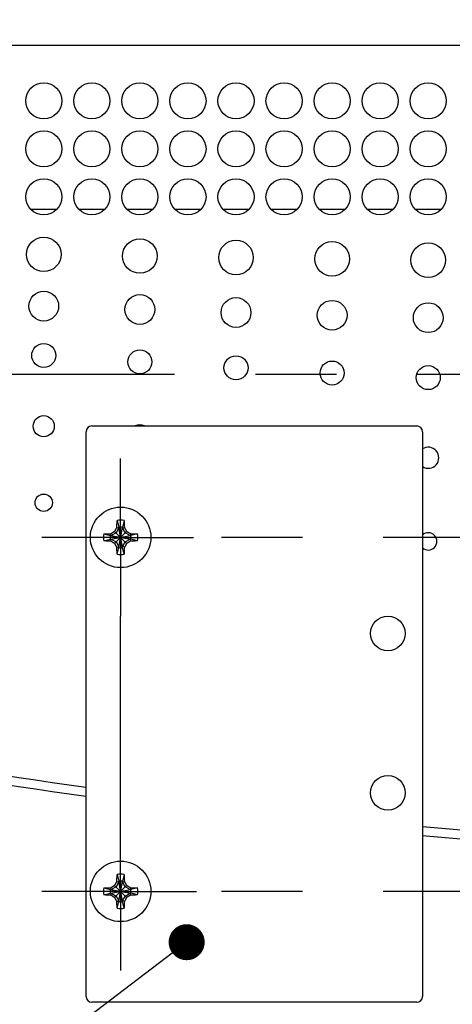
# Model space of a CAD drawing. Header units: inches. Extents: x 0 to 34, y 0 to 22.
# Tile 31 of 72: x 15.706 to 16.456, y 15.091 to 16.799. Entities that reach past the tile are written whole.
import ezdxf

# ---------------------------------------------------------------- set-up
doc = ezdxf.new("R2010")
doc.units = ezdxf.units.IN
doc.header["$LTSCALE"] = 1.87
doc.header["$MEASUREMENT"] = 0
doc.linetypes.add('CENTER', pattern=[0.6, 0.375, -0.075, 0.075, -0.075])
doc.layers.get('0').update_dxf_attribs({"linetype": 'CONTINUOUS'})
for name, color, linetype in [('DEFAULT_1', 7, 'CENTER'), ('DETAIL', 7, 'CONTINUOUS'), ('DIMENSIONS', 7, 'CONTINUOUS')]:
    doc.layers.add(name, color=color, linetype=linetype)
doc.styles.get("Standard").update_dxf_attribs({"font": 'txt', "width": 0.8})
doc.dimstyles.new('DIMSTYLE_1', dxfattribs={"dimtxt": 0.125, "dimasz": 0.18, "dimexe": 0.18, "dimexo": 0.0625, "dimgap": 0.09, "dimtad": 0, "dimtih": 1, "dimtoh": 1, "dimlfac": 3, "dimzin": 4, "dimdsep": 46, "dimtxsty": 'STANDARD', "dimblk": '_FILLED', "dimblk1": '_FILLED', "dimblk2": '_FILLED', "dimcen": 0.09, "dimadec": 0, "dimazin": 0, "dimtp": 0.01, "dimtm": 0.01, "dimtfac": 1, "dimtofl": 0, "dimtmove": 0, "dimatfit": 3, "dimldrblk": '_FILLED', "dimfxl": 1, "dimtolj": 1, "dimtzin": 4, "dimarcsym": 0})
doc.dimstyles.new('DIMSTYLE_2', dxfattribs={"dimtxt": 0.125, "dimasz": 0.18, "dimexe": 0.18, "dimexo": 0.0625, "dimgap": 0.09, "dimtad": 0, "dimtih": 1, "dimtoh": 1, "dimdec": 3, "dimlfac": 3, "dimzin": 4, "dimdsep": 46, "dimtxsty": 'STANDARD', "dimblk": '_FILLED', "dimblk1": '_FILLED', "dimblk2": '_FILLED', "dimcen": 0.09, "dimadec": 0, "dimazin": 0, "dimtp": 0.001, "dimtm": 0.001, "dimtfac": 1, "dimtdec": 3, "dimtofl": 0, "dimtmove": 0, "dimatfit": 3, "dimldrblk": '_FILLED', "dimfxl": 1, "dimtolj": 1, "dimtzin": 4, "dimarcsym": 0})

# ---------------------------------------------------------------- blocks, each defined once
blk = doc.blocks.new('_FILLED')
at = {"color": 0, "linetype": 'BYBLOCK'}
blk.add_solid([(0, 0), (-1, 0.1736), (-1, -0.1736)], dxfattribs=at)
blk = doc.blocks.new('*D6')
at = {"layer": 'DIMENSIONS', "color": 2, "linetype": 'CONTINUOUS'}
for p, q in [((15.2737, 16.3663), (15.2737, 18.3802)), ((19.8897, 16.3835), (19.8897, 18.3802)), ((15.2737, 18.2552), (16.6681, 18.2552)), ((19.8897, 18.2552), (18.3181, 18.2552))]:
    blk.add_line(p, q, dxfattribs=at)
at = {"layer": 'DIMENSIONS', "color": 2, "linetype": 'CONTINUOUS', "xscale": 0.18, "yscale": 0.18, "zscale": 0.18, "rotation": 180}
blk.add_blockref('_FILLED', (15.2737, 18.2552), dxfattribs=at)
at = {"layer": 'DIMENSIONS', "color": 2, "linetype": 'CONTINUOUS', "xscale": 0.18, "yscale": 0.18, "zscale": 0.18}
blk.add_blockref('_FILLED', (19.8897, 18.2552), dxfattribs=at)
at = {"layer": 'DIMENSIONS', "color": 2, "linetype": 'CONTINUOUS', "width": 0.8}
for s, p in [('13.848', (16.7306, 18.1927)), ('[', (17.4556, 18.1927)), ('351.74', (17.5556, 18.1927)), (']', (18.1556, 18.1927))]:
    blk.add_text(s, height=0.125, dxfattribs=at).set_placement(p)
blk = doc.blocks.new('*D7')
at = {"layer": 'DIMENSIONS', "color": 2, "linetype": 'CONTINUOUS'}
for p, q in [((14.5629, 17.6302), (14.5629, 19.1302)), ((20.2709, 16.7805), (20.2709, 19.1302)), ((14.5629, 19.0052), (16.9574, 19.0052)), ((20.2709, 19.0052), (18.2074, 19.0052)), ((14.5629, 16.523), (14.5629, 17.3802))]:
    blk.add_line(p, q, dxfattribs=at)
at = {"layer": 'DIMENSIONS', "color": 2, "linetype": 'CONTINUOUS', "xscale": 0.18, "yscale": 0.18, "zscale": 0.18, "rotation": 180}
blk.add_blockref('_FILLED', (14.5629, 19.0052), dxfattribs=at)
at = {"layer": 'DIMENSIONS', "color": 2, "linetype": 'CONTINUOUS', "xscale": 0.18, "yscale": 0.18, "zscale": 0.18}
blk.add_blockref('_FILLED', (20.2709, 19.0052), dxfattribs=at)
at = {"layer": 'DIMENSIONS', "color": 2, "linetype": 'CONTINUOUS', "width": 0.8}
for s, p in [('17.12', (17.0199, 18.9427)), ('[', (17.6449, 18.9427)), ('435', (17.7449, 18.9427)), (']', (18.0449, 18.9427))]:
    blk.add_text(s, height=0.125, dxfattribs=at).set_placement(p)
blk = doc.blocks.new('*D8')
at = {"layer": 'DIMENSIONS', "color": 2, "linetype": 'CONTINUOUS'}
for p, q in [((14.5629, 18.0495), (14.5629, 19.8802)), ((20.7384, 18.3802), (20.7384, 19.8802)), ((14.5629, 19.7552), (16.9108, 19.7552)), ((20.7384, 19.7552), (18.3608, 19.7552)), ((20.7384, 17.6302), (20.7384, 18.1302)), ((20.7384, 16.5002), (20.7384, 17.3802))]:
    blk.add_line(p, q, dxfattribs=at)
at = {"layer": 'DIMENSIONS', "color": 2, "linetype": 'CONTINUOUS', "xscale": 0.18, "yscale": 0.18, "zscale": 0.18, "rotation": 180}
blk.add_blockref('_FILLED', (14.5629, 19.7552), dxfattribs=at)
at = {"layer": 'DIMENSIONS', "color": 2, "linetype": 'CONTINUOUS', "xscale": 0.18, "yscale": 0.18, "zscale": 0.18}
blk.add_blockref('_FILLED', (20.7384, 19.7552), dxfattribs=at)
at = {"layer": 'DIMENSIONS', "color": 2, "linetype": 'CONTINUOUS', "width": 0.8}
for s, p in [('18.53', (16.9733, 19.6927)), ('[', (17.5983, 19.6927)), ('470.6', (17.6983, 19.6927)), (']', (18.1983, 19.6927))]:
    blk.add_text(s, height=0.125, dxfattribs=at).set_placement(p)

msp = doc.modelspace()

# ---------------------------------------------------------------- linework, layer by layer
at = {"color": 7, "linetype": 'CONTINUOUS'}
for p, q in [((14.89288, 16.75519), (20.25327, 16.75519)), ((15.72551, 16.47019), (15.77064, 16.47019)), ((15.80885, 16.47019), (15.85398, 16.47019)), ((15.89218, 16.47019), (15.93731, 16.47019)), ((15.97551, 16.47019), (16.02064, 16.47019)), ((16.05885, 16.47019), (16.10398, 16.47019)), ((16.14218, 16.47019), (16.18731, 16.47019)), ((16.22551, 16.47019), (16.27064, 16.47019)), ((16.30885, 16.47019), (16.35398, 16.47019)), ((16.39218, 16.47019), (16.43731, 16.47019)), ((15.82138, 15.10419), (15.82138, 16.08419)), ((15.83138, 16.09419), (16.39471, 16.09419)), ((16.40471, 16.08419), (16.40471, 15.10419)), ((15.87529, 15.93015), (15.87833, 15.91858)), ((15.88747, 15.93015), (15.88443, 15.91858)), ((15.86487, 15.9039), (15.86415, 15.90733)), ((15.8734, 15.90883), (15.86487, 15.9039)), ((15.87092, 15.89039), (15.89185, 15.91132)), ((15.89185, 15.89039), (15.87092, 15.91132)), ((15.87833, 15.91736), (15.8734, 15.90883)), ((15.87491, 15.91809), (15.87833, 15.91736)), ((15.87833, 15.88312), (15.88443, 15.91858)), ((15.87833, 15.91858), (15.87833, 15.91736)), ((15.88443, 15.88312), (15.87833, 15.91858)), ((15.87833, 15.88434), (15.88443, 15.91736)), ((15.88443, 15.88434), (15.87833, 15.91736)), ((15.88443, 15.91736), (15.88443, 15.91858)), ((15.88443, 15.91736), (15.88785, 15.91809)), ((15.88936, 15.90883), (15.88443, 15.91736)), ((15.89789, 15.9039), (15.88936, 15.90883)), ((15.89861, 15.90733), (15.89789, 15.9039)), ((15.85208, 15.90694), (15.86365, 15.9039)), ((15.85208, 15.89477), (15.86365, 15.8978)), ((15.86365, 15.9039), (15.89911, 15.8978)), ((15.86487, 15.9039), (15.86365, 15.9039)), ((15.86365, 15.8978), (15.89911, 15.9039)), ((15.86365, 15.8978), (15.86487, 15.8978)), ((15.86415, 15.89438), (15.86487, 15.8978)), ((15.86487, 15.9039), (15.89789, 15.8978)), ((15.86487, 15.8978), (15.89789, 15.9039)), ((15.86487, 15.8978), (15.8734, 15.89288)), ((15.8734, 15.89288), (15.87833, 15.88434)), ((15.88443, 15.88434), (15.88936, 15.89288)), ((15.88936, 15.89288), (15.89789, 15.8978)), ((15.89911, 15.9039), (15.89789, 15.9039)), ((15.89789, 15.8978), (15.89861, 15.89438)), ((15.89789, 15.8978), (15.89911, 15.8978)), ((15.91068, 15.90694), (15.89911, 15.9039)), ((15.91068, 15.89477), (15.89911, 15.8978)), ((15.87491, 15.88362), (15.87833, 15.88434)), ((15.87529, 15.87156), (15.87833, 15.88312)), ((15.87833, 15.88434), (15.87833, 15.88312)), ((15.88443, 15.88312), (15.88443, 15.88434)), ((15.88785, 15.88362), (15.88443, 15.88434)), ((15.88747, 15.87156), (15.88443, 15.88312)), ((15.87529, 15.31582), (15.87833, 15.30425)), ((15.88747, 15.31582), (15.88443, 15.30425)), ((15.85208, 15.2926), (15.86365, 15.28957)), ((15.86487, 15.28957), (15.86415, 15.29299)), ((15.8734, 15.2945), (15.86487, 15.28957)), ((15.89185, 15.27605), (15.87092, 15.29698)), ((15.87092, 15.27605), (15.89185, 15.29698)), ((15.87833, 15.30303), (15.8734, 15.2945)), ((15.87491, 15.30375), (15.87833, 15.30303)), ((15.87833, 15.30425), (15.87833, 15.30303)), ((15.87833, 15.26879), (15.88443, 15.30425)), ((15.88443, 15.26879), (15.87833, 15.30425)), ((15.87833, 15.27001), (15.88443, 15.30303)), ((15.88443, 15.27001), (15.87833, 15.30303)), ((15.88443, 15.30303), (15.88443, 15.30425)), ((15.88443, 15.30303), (15.88785, 15.30375)), ((15.88936, 15.2945), (15.88443, 15.30303)), ((15.89789, 15.28957), (15.88936, 15.2945)), ((15.89861, 15.29299), (15.89789, 15.28957)), ((15.91068, 15.2926), (15.89911, 15.28957)), ((15.85208, 15.28043), (15.86365, 15.28347)), ((15.86365, 15.28957), (15.89911, 15.28347)), ((15.86487, 15.28957), (15.86365, 15.28957)), ((15.86365, 15.28347), (15.89911, 15.28957)), ((15.86365, 15.28347), (15.86487, 15.28347)), ((15.86415, 15.28005), (15.86487, 15.28347)), ((15.86487, 15.28957), (15.89789, 15.28347)), ((15.86487, 15.28347), (15.89789, 15.28957)), ((15.86487, 15.28347), (15.8734, 15.27854)), ((15.8734, 15.27854), (15.87833, 15.27001)), ((15.88443, 15.27001), (15.88936, 15.27854)), ((15.88936, 15.27854), (15.89789, 15.28347)), ((15.89911, 15.28957), (15.89789, 15.28957)), ((15.89789, 15.28347), (15.89861, 15.28005)), ((15.89789, 15.28347), (15.89911, 15.28347)), ((15.91068, 15.28043), (15.89911, 15.28347)), ((15.87491, 15.26929), (15.87833, 15.27001)), ((15.87529, 15.25722), (15.87833, 15.26879)), ((15.87833, 15.27001), (15.87833, 15.26879)), ((15.88443, 15.26879), (15.88443, 15.27001)), ((15.88785, 15.26929), (15.88443, 15.27001)), ((15.88747, 15.25722), (15.88443, 15.26879)), ((16.39471, 15.09419), (15.83138, 15.09419))]:
    msp.add_line(p, q, dxfattribs=at)
for centre, radius in [((15.74808, 16.65852), 0.03133), ((15.83141, 16.65852), 0.03133), ((15.91474, 16.65852), 0.03133), ((15.99808, 16.65852), 0.03133), ((16.08141, 16.65852), 0.03133), ((16.16474, 16.65852), 0.03133), ((16.24808, 16.65852), 0.03133), ((16.33141, 16.65852), 0.03133), ((16.41474, 16.65852), 0.03133), ((15.74808, 16.57519), 0.03133), ((15.83141, 16.57519), 0.03133), ((15.91474, 16.57519), 0.03133), ((15.99808, 16.57519), 0.03133), ((16.08141, 16.57519), 0.03133), ((16.16474, 16.57519), 0.03133), ((16.24808, 16.57519), 0.03133), ((16.33141, 16.57519), 0.03133), ((16.41474, 16.57519), 0.03133), ((15.74808, 16.49185), 0.03133), ((15.83141, 16.49185), 0.03133), ((15.91474, 16.49185), 0.03133), ((15.99808, 16.49185), 0.03133), ((16.08141, 16.49185), 0.03133), ((16.16474, 16.49185), 0.03133), ((16.24808, 16.49185), 0.03133), ((16.33141, 16.49185), 0.03133), ((16.41474, 16.49185), 0.03133), ((15.74808, 16.39199), 0.03), ((15.91474, 16.38908), 0.03), ((16.08141, 16.38644), 0.03), ((16.24808, 16.38408), 0.03), ((16.41474, 16.38199), 0.03), ((15.74808, 16.30214), 0.02583), ((15.91474, 16.29631), 0.02583), ((16.08141, 16.29102), 0.02583), ((16.24808, 16.2863), 0.02583), ((16.41474, 16.28213), 0.02583), ((15.74808, 16.21657), 0.02083), ((15.91474, 16.20533), 0.02083), ((16.08141, 16.19516), 0.02083), ((16.24808, 16.18606), 0.02083), ((16.41474, 16.17804), 0.02083), ((15.74808, 16.09375), 0.01833), ((15.74808, 15.96098), 0.015), ((15.88138, 15.90085), 0.05249), ((16.34471, 15.73419), 0.03), ((16.34471, 15.45752), 0.03), ((15.88138, 15.28652), 0.05249)]:
    msp.add_circle(centre, radius, dxfattribs=at)
for centre, radius, start, end in [((15.91474, 16.07777), 0.01833, 63.71136, 116.28864), ((15.83138, 16.08419), 0.01, 90, 180), ((16.39471, 16.08419), 0.01, 0, 90), ((16.41474, 16.03901), 0.01833, 236.76609, 123.23391), ((15.88138, 15.90085), 0.02992, 78.26459, 101.73541), ((15.88138, 15.90085), 0.01799, 80.23635, 99.76365), ((16.41474, 15.89396), 0.015, 227.97367, 132.02633), ((15.88138, 15.90085), 0.02992, 168.26459, 191.73541), ((15.88138, 15.90085), 0.01799, 170.23635, 189.76365), ((15.88138, 15.90085), 0.01799, 350.23635, 9.76365), ((15.88138, 15.90085), 0.02992, 348.26459, 11.73541), ((15.88138, 15.90085), 0.01799, 260.23635, 279.76365), ((15.88138, 15.90085), 0.02992, 258.26459, 281.73541), ((17.58141, 28.01115), 12.66667, 257.74562, 262.012646), ((17.58141, 27.99556), 12.66667, 257.74562, 262.012), ((17.58141, 28.01115), 12.66667, 264.669566, 282.177244), ((17.58141, 27.99556), 12.66667, 264.666865, 282.177244), ((15.88138, 15.28652), 0.02992, 78.26459, 101.73541), ((15.88138, 15.28652), 0.02992, 168.26459, 191.73541), ((15.88138, 15.28652), 0.01799, 80.23635, 99.76365), ((15.88138, 15.28652), 0.02992, 348.26459, 11.73541), ((15.88138, 15.28652), 0.01799, 170.23635, 189.76365), ((15.88138, 15.28652), 0.01799, 350.23635, 9.76365), ((15.88138, 15.28652), 0.01799, 260.23635, 279.76365), ((15.88138, 15.28652), 0.02992, 258.26459, 281.73541), ((15.83138, 15.10419), 0.01, 180, 270), ((16.39471, 15.10419), 0.01, 270, 360)]:
    msp.add_arc(centre, radius, start, end, dxfattribs=at)
for points, knots in [([(15.87491, 15.91809), (15.87493, 15.91881), (15.87496, 15.92036), (15.87503, 15.92283), (15.87508, 15.92458), (15.87511, 15.9255)], [0, 0, 0, 0, 0.2936622, 0.6265582, 1, 1, 1, 1]), ([(15.87511, 15.9255), (15.87513, 15.92603), (15.87516, 15.92707), (15.87522, 15.92862), (15.87527, 15.92964), (15.87529, 15.93015)], [0, 0, 0, 0, 0.339487, 0.6729642, 1, 1, 1, 1]), ([(15.88747, 15.93015), (15.88749, 15.92964), (15.88754, 15.92862), (15.8876, 15.92707), (15.88763, 15.92603), (15.88765, 15.9255)], [0, 0, 0, 0, 0.3270358, 0.660513, 1, 1, 1, 1]), ([(15.88765, 15.9255), (15.88768, 15.92458), (15.88773, 15.92284), (15.8878, 15.92037), (15.88784, 15.91882), (15.88785, 15.91809)], [0, 0, 0, 0, 0.3711374, 0.7042656, 1, 1, 1, 1]), ([(15.85208, 15.90694), (15.85259, 15.90696), (15.85361, 15.90701), (15.85516, 15.90707), (15.85621, 15.90711), (15.85673, 15.90712)], [0, 0, 0, 0, 0.3270358, 0.660513, 1, 1, 1, 1]), ([(15.85673, 15.90712), (15.85765, 15.90715), (15.85939, 15.90721), (15.86186, 15.90727), (15.86342, 15.90731), (15.86415, 15.90733)], [0, 0, 0, 0, 0.3711373, 0.7042655, 1, 1, 1, 1]), ([(15.86415, 15.90733), (15.86454, 15.90756), (15.86531, 15.90802), (15.86646, 15.9087), (15.86759, 15.90937), (15.86871, 15.91003), (15.86982, 15.91068), (15.87055, 15.91111), (15.87092, 15.91132)], [0, 0, 0, 0, 0.1727013, 0.3429584, 0.5106344, 0.6758021, 0.8387525, 1, 1, 1, 1]), ([(15.87092, 15.91132), (15.87113, 15.91169), (15.87157, 15.91243), (15.87222, 15.91355), (15.87288, 15.91467), (15.87355, 15.9158), (15.87423, 15.91694), (15.87468, 15.9177), (15.87491, 15.91809)], [0, 0, 0, 0, 0.1636665, 0.3281877, 0.493992, 0.6612746, 0.830015, 1, 1, 1, 1]), ([(15.88785, 15.91809), (15.88808, 15.9177), (15.88854, 15.91693), (15.88923, 15.91578), (15.8899, 15.91464), (15.89056, 15.91352), (15.89121, 15.91242), (15.89163, 15.91168), (15.89185, 15.91132)], [0, 0, 0, 0, 0.1727013, 0.3429585, 0.5106344, 0.6758021, 0.8387525, 1, 1, 1, 1]), ([(15.89185, 15.91132), (15.89222, 15.9111), (15.89296, 15.91067), (15.89407, 15.91001), (15.8952, 15.90935), (15.89633, 15.90868), (15.89747, 15.90801), (15.89823, 15.90755), (15.89861, 15.90733)], [0, 0, 0, 0, 0.1636665, 0.3281877, 0.493992, 0.6612746, 0.830015, 1, 1, 1, 1]), ([(15.89861, 15.90733), (15.89934, 15.90731), (15.90089, 15.90727), (15.90336, 15.90721), (15.90511, 15.90715), (15.90603, 15.90712)], [0, 0, 0, 0, 0.2936626, 0.6265588, 1, 1, 1, 1]), ([(15.90603, 15.90712), (15.90655, 15.90711), (15.9076, 15.90707), (15.90915, 15.90701), (15.91017, 15.90696), (15.91068, 15.90694)], [0, 0, 0, 0, 0.339487, 0.6729642, 1, 1, 1, 1]), ([(15.85673, 15.89458), (15.85621, 15.8946), (15.85516, 15.89464), (15.85361, 15.8947), (15.85259, 15.89474), (15.85208, 15.89477)], [0, 0, 0, 0, 0.339487, 0.6729642, 1, 1, 1, 1]), ([(15.86415, 15.89438), (15.86342, 15.8944), (15.86187, 15.89443), (15.8594, 15.8945), (15.85766, 15.89455), (15.85673, 15.89458)], [0, 0, 0, 0, 0.2936626, 0.6265588, 1, 1, 1, 1]), ([(15.87092, 15.89039), (15.87055, 15.8906), (15.8698, 15.89104), (15.86869, 15.89169), (15.86756, 15.89235), (15.86643, 15.89302), (15.86529, 15.8937), (15.86453, 15.89415), (15.86415, 15.89438)], [0, 0, 0, 0, 0.1636611, 0.3282585, 0.4941616, 0.6615056, 0.8302095, 1, 1, 1, 1]), ([(15.87491, 15.88362), (15.8747, 15.88397), (15.87429, 15.88467), (15.87365, 15.88574), (15.873, 15.88684), (15.87232, 15.88799), (15.87163, 15.88917), (15.87115, 15.88998), (15.87092, 15.89039)], [0, 0, 0, 0, 0.1532264, 0.311448, 0.4748632, 0.643772, 0.8186123, 1, 1, 1, 1]), ([(15.89185, 15.89039), (15.89163, 15.89002), (15.8912, 15.88928), (15.89054, 15.88816), (15.88988, 15.88704), (15.88921, 15.8859), (15.88853, 15.88476), (15.88808, 15.884), (15.88785, 15.88362)], [0, 0, 0, 0, 0.1636611, 0.3282585, 0.4941616, 0.6615056, 0.8302095, 1, 1, 1, 1]), ([(15.89861, 15.89438), (15.89822, 15.89415), (15.89745, 15.89369), (15.8963, 15.89301), (15.89517, 15.89234), (15.89405, 15.89168), (15.89294, 15.89103), (15.89221, 15.8906), (15.89185, 15.89039)], [0, 0, 0, 0, 0.1729633, 0.3432714, 0.5108673, 0.675904, 0.8387511, 1, 1, 1, 1]), ([(15.90603, 15.89458), (15.90511, 15.89455), (15.90337, 15.8945), (15.9009, 15.89443), (15.89934, 15.8944), (15.89861, 15.89438)], [0, 0, 0, 0, 0.3711381, 0.7042663, 1, 1, 1, 1]), ([(15.91068, 15.89477), (15.91017, 15.89474), (15.90915, 15.8947), (15.9076, 15.89464), (15.90655, 15.8946), (15.90603, 15.89458)], [0, 0, 0, 0, 0.3270358, 0.660513, 1, 1, 1, 1]), ([(15.87511, 15.87621), (15.87508, 15.87712), (15.87503, 15.87886), (15.87496, 15.88134), (15.87493, 15.88289), (15.87491, 15.88362)], [0, 0, 0, 0, 0.371326, 0.7044035, 1, 1, 1, 1]), ([(15.87529, 15.87156), (15.87527, 15.87206), (15.87522, 15.87309), (15.87516, 15.87464), (15.87513, 15.87568), (15.87511, 15.87621)], [0, 0, 0, 0, 0.3270358, 0.660513, 1, 1, 1, 1]), ([(15.88765, 15.87621), (15.88763, 15.87568), (15.8876, 15.87464), (15.88754, 15.87309), (15.88749, 15.87206), (15.88747, 15.87156)], [0, 0, 0, 0, 0.339487, 0.6729642, 1, 1, 1, 1]), ([(15.88785, 15.88362), (15.88784, 15.88289), (15.8878, 15.88135), (15.88773, 15.87887), (15.88768, 15.87713), (15.88765, 15.87621)], [0, 0, 0, 0, 0.2936628, 0.6265589, 1, 1, 1, 1]), ([(15.87491, 15.30375), (15.87493, 15.30448), (15.87496, 15.30603), (15.87503, 15.3085), (15.87508, 15.31024), (15.87511, 15.31117)], [0, 0, 0, 0, 0.2936622, 0.6265582, 1, 1, 1, 1]), ([(15.87511, 15.31117), (15.87513, 15.31169), (15.87516, 15.31274), (15.87522, 15.31429), (15.87527, 15.31531), (15.87529, 15.31582)], [0, 0, 0, 0, 0.339487, 0.6729642, 1, 1, 1, 1]), ([(15.88747, 15.31582), (15.88749, 15.31531), (15.88754, 15.31429), (15.8876, 15.31274), (15.88763, 15.31169), (15.88765, 15.31117)], [0, 0, 0, 0, 0.3270358, 0.660513, 1, 1, 1, 1]), ([(15.88765, 15.31117), (15.88768, 15.31025), (15.88773, 15.30851), (15.8878, 15.30604), (15.88784, 15.30448), (15.88785, 15.30375)], [0, 0, 0, 0, 0.3711374, 0.7042656, 1, 1, 1, 1]), ([(15.85208, 15.2926), (15.85259, 15.29263), (15.85361, 15.29267), (15.85516, 15.29274), (15.85621, 15.29277), (15.85673, 15.29279)], [0, 0, 0, 0, 0.3270358, 0.660513, 1, 1, 1, 1]), ([(15.85673, 15.29279), (15.85765, 15.29282), (15.85939, 15.29287), (15.86186, 15.29294), (15.86342, 15.29297), (15.86415, 15.29299)], [0, 0, 0, 0, 0.3711373, 0.7042655, 1, 1, 1, 1]), ([(15.86415, 15.29299), (15.86454, 15.29322), (15.86531, 15.29368), (15.86646, 15.29436), (15.86759, 15.29503), (15.86871, 15.29569), (15.86982, 15.29634), (15.87055, 15.29677), (15.87092, 15.29698)], [0, 0, 0, 0, 0.1727013, 0.3429584, 0.5106344, 0.6758021, 0.8387525, 1, 1, 1, 1]), ([(15.87092, 15.29698), (15.87113, 15.29735), (15.87157, 15.2981), (15.87222, 15.29921), (15.87288, 15.30034), (15.87355, 15.30147), (15.87423, 15.30261), (15.87468, 15.30337), (15.87491, 15.30375)], [0, 0, 0, 0, 0.1636665, 0.3281877, 0.493992, 0.6612746, 0.830015, 1, 1, 1, 1]), ([(15.88785, 15.30375), (15.88808, 15.30336), (15.88854, 15.30259), (15.88923, 15.30144), (15.8899, 15.30031), (15.89056, 15.29919), (15.89121, 15.29808), (15.89163, 15.29735), (15.89185, 15.29698)], [0, 0, 0, 0, 0.1727013, 0.3429585, 0.5106344, 0.6758021, 0.8387525, 1, 1, 1, 1]), ([(15.89185, 15.29698), (15.89222, 15.29677), (15.89296, 15.29633), (15.89407, 15.29568), (15.8952, 15.29502), (15.89633, 15.29435), (15.89747, 15.29367), (15.89823, 15.29322), (15.89861, 15.29299)], [0, 0, 0, 0, 0.1636665, 0.3281877, 0.493992, 0.6612746, 0.830015, 1, 1, 1, 1]), ([(15.89861, 15.29299), (15.89934, 15.29297), (15.90089, 15.29294), (15.90336, 15.29287), (15.90511, 15.29282), (15.90603, 15.29279)], [0, 0, 0, 0, 0.2936626, 0.6265588, 1, 1, 1, 1]), ([(15.90603, 15.29279), (15.90655, 15.29277), (15.9076, 15.29274), (15.90915, 15.29267), (15.91017, 15.29263), (15.91068, 15.2926)], [0, 0, 0, 0, 0.339487, 0.6729642, 1, 1, 1, 1]), ([(15.85673, 15.28025), (15.85621, 15.28026), (15.85516, 15.2803), (15.85361, 15.28036), (15.85259, 15.28041), (15.85208, 15.28043)], [0, 0, 0, 0, 0.339487, 0.6729642, 1, 1, 1, 1]), ([(15.86415, 15.28005), (15.86342, 15.28006), (15.86187, 15.2801), (15.8594, 15.28016), (15.85766, 15.28022), (15.85673, 15.28025)], [0, 0, 0, 0, 0.2936626, 0.6265588, 1, 1, 1, 1]), ([(15.87092, 15.27605), (15.87055, 15.27627), (15.8698, 15.2767), (15.86869, 15.27736), (15.86756, 15.27802), (15.86643, 15.27869), (15.86529, 15.27936), (15.86453, 15.27982), (15.86415, 15.28005)], [0, 0, 0, 0, 0.1636611, 0.3282585, 0.4941616, 0.6615056, 0.8302095, 1, 1, 1, 1]), ([(15.87491, 15.26929), (15.8747, 15.26963), (15.87429, 15.27033), (15.87365, 15.2714), (15.873, 15.27251), (15.87232, 15.27365), (15.87163, 15.27484), (15.87115, 15.27564), (15.87092, 15.27605)], [0, 0, 0, 0, 0.1532264, 0.311448, 0.4748632, 0.643772, 0.8186123, 1, 1, 1, 1]), ([(15.89185, 15.27605), (15.89163, 15.27568), (15.8912, 15.27494), (15.89054, 15.27382), (15.88988, 15.2727), (15.88921, 15.27157), (15.88853, 15.27043), (15.88808, 15.26967), (15.88785, 15.26929)], [0, 0, 0, 0, 0.1636611, 0.3282585, 0.4941616, 0.6615056, 0.8302095, 1, 1, 1, 1]), ([(15.89861, 15.28005), (15.89822, 15.27981), (15.89745, 15.27935), (15.8963, 15.27867), (15.89517, 15.278), (15.89405, 15.27734), (15.89294, 15.27669), (15.89221, 15.27627), (15.89185, 15.27605)], [0, 0, 0, 0, 0.1729633, 0.3432714, 0.5108673, 0.675904, 0.8387511, 1, 1, 1, 1]), ([(15.90603, 15.28025), (15.90511, 15.28022), (15.90337, 15.28017), (15.9009, 15.2801), (15.89934, 15.28006), (15.89861, 15.28005)], [0, 0, 0, 0, 0.3711381, 0.7042663, 1, 1, 1, 1]), ([(15.91068, 15.28043), (15.91017, 15.28041), (15.90915, 15.28036), (15.9076, 15.2803), (15.90655, 15.28026), (15.90603, 15.28025)], [0, 0, 0, 0, 0.3270358, 0.660513, 1, 1, 1, 1]), ([(15.87511, 15.26187), (15.87508, 15.26279), (15.87503, 15.26453), (15.87496, 15.267), (15.87493, 15.26856), (15.87491, 15.26929)], [0, 0, 0, 0, 0.371326, 0.7044035, 1, 1, 1, 1]), ([(15.87529, 15.25722), (15.87527, 15.25773), (15.87522, 15.25875), (15.87516, 15.2603), (15.87513, 15.26134), (15.87511, 15.26187)], [0, 0, 0, 0, 0.3270358, 0.660513, 1, 1, 1, 1]), ([(15.88765, 15.26187), (15.88763, 15.26134), (15.8876, 15.2603), (15.88754, 15.25875), (15.88749, 15.25773), (15.88747, 15.25722)], [0, 0, 0, 0, 0.339487, 0.6729642, 1, 1, 1, 1]), ([(15.88785, 15.26929), (15.88784, 15.26856), (15.8878, 15.26701), (15.88773, 15.26454), (15.88768, 15.26279), (15.88765, 15.26187)], [0, 0, 0, 0, 0.2936628, 0.6265589, 1, 1, 1, 1])]:
    msp.add_open_spline(points, degree=3, knots=knots, dxfattribs=at)
at = {"layer": 'DEFAULT_1', "color": 2, "linetype": 'CENTER'}
for p, q in [((15.27371, 16.18385), (19.75255, 16.18385)), ((15.88138, 15.99089), (15.88138, 16.03751)), ((15.88138, 15.90085), (15.88138, 15.99089)), ((15.79135, 15.90085), (15.74473, 15.90085)), ((15.88138, 15.90085), (15.79135, 15.90085)), ((15.88138, 15.90085), (15.88138, 15.81082)), ((15.88138, 15.90085), (15.97141, 15.90085)), ((15.97141, 15.90085), (16.00746, 15.90085)), ((19.28205, 15.90085), (16.00746, 15.90085)), ((15.88138, 15.81082), (15.88138, 15.7642)), ((15.88138, 15.37622), (15.88138, 15.7642)), ((15.88138, 15.28619), (15.88138, 15.37622)), ((15.79135, 15.28619), (15.74473, 15.28619)), ((15.88138, 15.28619), (15.79135, 15.28619)), ((15.88138, 15.28619), (15.88138, 15.19615)), ((15.88138, 15.28619), (15.97141, 15.28619)), ((15.97141, 15.28619), (16.01276, 15.28619)), ((19.28205, 15.28619), (16.01276, 15.28619)), ((15.88138, 15.19615), (15.88138, 15.14953))]:
    msp.add_line(p, q, dxfattribs=at)
at = {"layer": 'DETAIL', "color": 2, "linetype": 'CONTINUOUS'}
msp.add_line((15.97099, 15.17949), (14.13671, 13.78434), dxfattribs=at)
at = {"layer": 'DETAIL', "color": 2, "linetype": 'CONTINUOUS', "const_width": 0.03125}
msp.add_lwpolyline([(15.98024, 15.19841, 1), (16.01149, 15.19841, 1)], format="xyb", close=True, dxfattribs=at)

# ---------------------------------------------------------------- dimensions: what is measured, and where the dimension line sits
at = {"layer": 'DIMENSIONS', "color": 2, "linetype": 'CONTINUOUS'}
for base, p1, p2, picture, middle in [((20.73837, 19.75519), (14.56293, 18.04954), (20.73837, 16.5002), '*D8', (17.63583, 19.75519)), ((20.27094, 19.00519), (14.56293, 16.52302), (20.27094, 16.78053), '*D7', (17.58238, 19.00519))]:
    dim = msp.add_linear_dim(base=base, p1=p1, p2=p2, dimstyle='DIMSTYLE_1', dxfattribs=at)
    dim.commit()
    dim.dimension.update_dxf_attribs({"geometry": picture, "text_midpoint": middle, "dimtype": 160})
dim = msp.add_linear_dim(base=(15.27371, 18.25519), p1=(19.88971, 16.38352), p2=(15.27371, 16.36628), angle=180, dimstyle='DIMSTYLE_2', dxfattribs=at)
dim.commit()
dim.dimension.update_dxf_attribs({"geometry": '*D6', "text_midpoint": (17.49313, 18.25519), "dimtype": 160})

doc.saveas('drawing.dxf')
